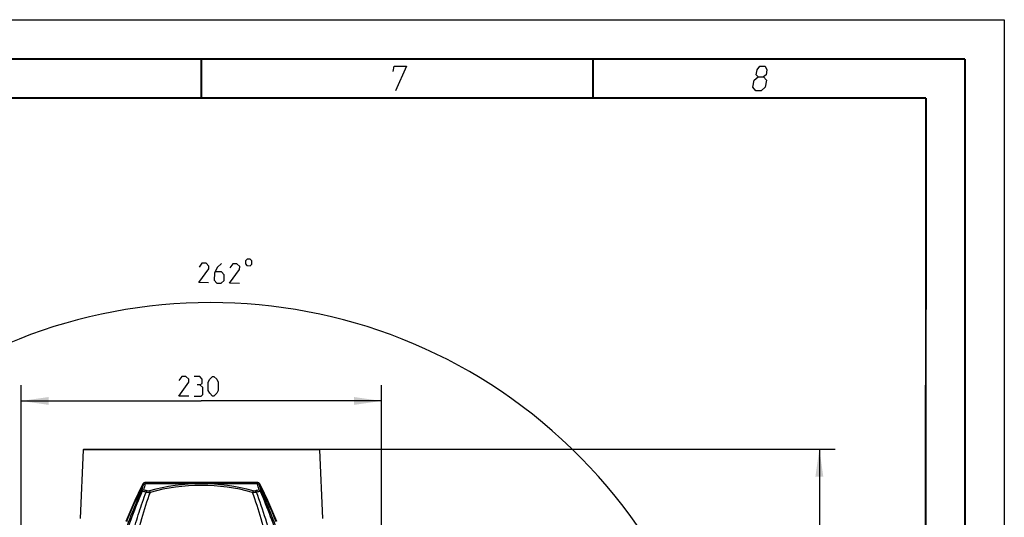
# Model space of a CAD drawing. Header units: millimetres. Extents: x 0 to 420, y 0 to 297.
# Tile 117 of 117: x 294 to 420, y 234 to 297. Entities that reach past the tile are written whole.
import ezdxf

# ---------------------------------------------------------------- set-up
doc = ezdxf.new("R2010")
doc.units = ezdxf.units.MM
doc.header["$LTSCALE"] = 23.1
doc.header["$PDMODE"] = 3
doc.header["$PDSIZE"] = 0.3125
doc.layers.get('0').update_dxf_attribs({"linetype": 'CONTINUOUS'})
doc.layers.get('Defpoints').update_dxf_attribs({"linetype": 'CONTINUOUS'})
doc.layers.add('DIM_PILOTEES', color=7, linetype='CONTINUOUS')
doc.styles.get("Standard").update_dxf_attribs({"font": 'txt', "width": 0.7})
doc.dimstyles.new('DIMSTYLE_2', dxfattribs={"dimtxt": 2.5, "dimasz": 3.5, "dimexe": 2, "dimexo": 0, "dimtad": 1, "dimdec": 0, "dimlfac": 5, "dimdsep": 46, "dimtxsty": 'Standard', "dimblk": '_FILLED', "dimblk1": '_FILLED', "dimblk2": '_FILLED', "dimcen": 0.09, "dimazin": 2, "dimtp": 0.8, "dimtm": 0.8, "dimtfac": 1, "dimtdec": 0, "dimtofl": 0, "dimtmove": 0, "dimatfit": 3, "dimldrblk": '_FILLED', "dimfxl": 0, "dimtolj": 1, "dimarcsym": 0})
doc.dimstyles.new('DIMSTYLE_4', dxfattribs={"dimtxt": 2.5, "dimasz": 3.5, "dimexe": 2, "dimexo": 0, "dimtad": 1, "dimdec": 0, "dimlfac": 5, "dimdsep": 46, "dimtxsty": 'Standard', "dimblk": '_FILLED', "dimblk1": '_FILLED', "dimblk2": '_FILLED', "dimcen": 0.09, "dimazin": 2, "dimtp": 0.5, "dimtm": 0.5, "dimtfac": 1, "dimtdec": 0, "dimtofl": 0, "dimtmove": 0, "dimatfit": 3, "dimldrblk": '_FILLED', "dimfxl": 0, "dimtolj": 1, "dimarcsym": 0})
doc.dimstyles.new('DIMSTYLE_7', dxfattribs={"dimtxt": 2.5, "dimasz": 3.5, "dimexe": 2, "dimexo": 0, "dimgap": 2.5, "dimtad": 1, "dimdsep": 46, "dimtxsty": 'Standard', "dimblk": '_FILLED', "dimblk1": '_FILLED', "dimblk2": '_FILLED', "dimcen": 0.09, "dimazin": 2, "dimtp": 0.5, "dimtm": 0.5, "dimtfac": 1, "dimtofl": 0, "dimtmove": 0, "dimatfit": 3, "dimldrblk": '_FILLED', "dimfxl": 0, "dimtolj": 1, "dimarcsym": 0})

# ---------------------------------------------------------------- blocks, each defined once
blk = doc.blocks.new('_FILLED')
at = {"color": 0, "linetype": 'ByBlock'}
blk.add_solid([(0, 0), (-1, 0.143), (-1, -0.143)], dxfattribs=at)
blk = doc.blocks.new('*D5')
at = {"layer": 'DIM_PILOTEES', "color": 2, "linetype": 'Continuous'}
for p, q in [((332.47, 242.22), (398.39, 242.22)), ((396.39, 242.22), (396.39, 177.07)), ((396.39, 111.92), (396.39, 177.07)), ((339.01, 111.92), (398.39, 111.92))]:
    blk.add_line(p, q, dxfattribs=at)
at = {"layer": 'DIM_PILOTEES', "color": 2, "linetype": 'Continuous', "xscale": 3.5, "yscale": 3.5, "zscale": 3.5}
for p, rotation in [((396.39, 242.22), 90.00015233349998), ((396.39, 111.92), 270.0001523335)]:
    blk.add_blockref('_FILLED', p, dxfattribs=dict(at, rotation=rotation))
at = {"layer": 'DIM_PILOTEES', "color": 2, "linetype": 'Continuous', "insert": (393.27, 177.07), "char_height": 2.5, "width": 7.7679, "attachment_point": 2, "rotation": 90, "line_spacing_factor": 0.9}
blk.add_mtext('{\\ftxt;\\W0.0001;\\H0.0001;\\~}{\\ftxt;\\W2.0714285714;\\H2.5; }{\\ftxt;\\W0.0001;\\H0.0001;\\~}', dxfattribs=at)
blk = doc.blocks.new('*D8')
at = {"layer": 'DIM_PILOTEES', "color": 2, "linetype": 'Continuous'}
for p, q in [((294.49, 178.9), (294.49, 250.36)), ((340.5, 178.9), (340.5, 250.36)), ((294.49, 248.36), (317.49, 248.36)), ((340.5, 248.36), (317.49, 248.36))]:
    blk.add_line(p, q, dxfattribs=at)
at = {"layer": 'DIM_PILOTEES', "color": 2, "linetype": 'Continuous', "xscale": 3.5, "yscale": 3.5, "zscale": 3.5, "rotation": 180}
blk.add_blockref('_FILLED', (294.49, 248.36), dxfattribs=at)
at = {"layer": 'DIM_PILOTEES', "color": 2, "linetype": 'Continuous', "xscale": 3.5, "yscale": 3.5, "zscale": 3.5}
blk.add_blockref('_FILLED', (340.5, 248.36), dxfattribs=at)
at = {"layer": 'DIM_PILOTEES', "color": 2, "linetype": 'Continuous', "insert": (317.49, 251.49), "char_height": 2.5, "width": 8.5714, "attachment_point": 2, "line_spacing_factor": 0.9}
blk.add_mtext('{\\ftxt;\\W0.0001;\\H0.0001;\\~}{\\ftxt;\\W2.2857142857;\\H2.5; }{\\ftxt;\\W0.0001;\\H0.0001;\\~}', dxfattribs=at)
blk = doc.blocks.new('*D14')
at = {"layer": 'Defpoints', "color": 0, "linetype": 'Continuous'}
for p in [(271.76, 241.48), (318.67, 194.57), (271.76, 147.66), (365.58, 147.66)]:
    blk.add_point(p, dxfattribs=at)
at = {"layer": 'DIM_PILOTEES', "color": 0, "linetype": 'Continuous', "lineweight": -2}
for p, q in [((271.76, 147.66), (270.34, 146.25)), ((365.58, 147.66), (366.99, 146.25))]:
    blk.add_line(p, q, dxfattribs=at)
blk.add_arc((318.67, 194.57), 66.34, 318.0231, 221.9769, dxfattribs=at)
at = {"layer": 'DIM_PILOTEES', "color": 0, "linetype": 'Continuous', "lineweight": -2, "xscale": 3.5, "yscale": 3.5, "zscale": 3.5}
for p, rotation in [((271.76, 147.66), 313.4884311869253), ((365.58, 147.66), 226.5115688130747)]:
    blk.add_blockref('_FILLED', p, dxfattribs=dict(at, rotation=rotation))
at = {"layer": 'DIM_PILOTEES', "color": 0, "linetype": 'Continuous', "insert": (323.27, 266.6), "char_height": 2.5, "width": 14.2857, "attachment_point": 2, "rotation": 356.3382, "line_spacing_factor": 0.9}
blk.add_mtext('\\A1;{\\ftxt;\\W0.0001;\\H0.0001;\\~}{\\ftxt;\\W3.1428571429;\\H2.5; }{\\ftxt;\\W0.0001;\\H0.0001;\\~}{\\ftxt;\\W0.0001;\\H0.0001;\\~}{\\ftxt;\\W0.6666666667;\\H2.5; }{\\ftxt;\\W0.0001;\\H0.0001;\\~}', dxfattribs=at)

msp = doc.modelspace()

# ---------------------------------------------------------------- linework, layer by layer
at = {"color": 7, "linetype": 'Continuous'}
for p, q in [((0, 297), (420, 297)), ((420, 297), (420, 0)), ((25, 286.9999), (410, 286.9999)), ((410, 286.9999), (409.8296, 10.1087)), ((302.4188, 242.1313), (302.036, 233.3628)), ((302.5144, 242.2228), (302.4188, 242.1313)), ((317.4918, 242.1314), (302.4188, 242.1313)), ((302.5144, 242.2228), (302.8563, 242.2228)), ((302.8563, 242.2228), (317.4918, 242.223)), ((317.4918, 242.223), (332.1254, 242.223)), ((332.5648, 242.1314), (317.4918, 242.1314)), ((332.1254, 242.223), (332.4692, 242.223)), ((332.4692, 242.223), (332.5648, 242.1314)), ((332.5648, 242.1314), (332.9477, 233.363)), ((324.6427, 237.7929), (310.3412, 237.7928)), ((324.587, 237.9674), (310.3966, 237.9673))]:
    msp.add_line(p, q, dxfattribs=at)
at = {"color": 7, "linetype": 'Continuous', "const_width": 0.25}
for points in [[(415, 292), (20, 292)], [(317.5002, 292), (317.5002, 287)], [(367.5001, 292), (367.5001, 287)], [(415, 5), (415, 292)], [(25, 287), (410, 287)], [(410, 287), (409.8468, 9.9234)]]:
    msp.add_lwpolyline(points, dxfattribs=at)
at = {"color": 2, "linetype": 'Continuous'}
for points in [[(341.9937, 290.4), (342.1039, 291.075), (343.6789, 291.075), (342.2646, 287.925)], [(388.5833, 289.725), (388.32, 289.95), (388.4302, 290.625), (388.8037, 291.075), (389.4787, 291.075), (389.7052, 290.625), (389.595, 289.95), (389.2583, 289.725), (389.6348, 289.275), (389.4879, 288.375), (388.9644, 287.925), (388.2894, 287.925), (387.9129, 288.375)], [(387.9129, 288.375), (388.0598, 289.275), (388.5833, 289.725), (389.2583, 289.725)]]:
    msp.add_lwpolyline(points, dxfattribs=at)
at = {"color": 7, "linetype": 'Continuous'}
for centre, radius, start, end in [((359.3727, 212.6975), 55.3583, 153.149157, 158.49131), ((358.0525, 212.9803), 53.9456, 152.820863, 158.294992), ((360.2592, 221.9276), 52.5917, 162.63737, 163.540226), ((364.8013, 220.7355), 57.0682, 162.608838, 163.42843), ((317.4911, 212.1717), 25.6125, 89.998412, 105.006538), ((317.4919, 213.1032), 24.4853, 74.503114, 105.497481), ((317.4928, 212.1716), 25.6126, 74.994101, 90.002185), ((270.0224, 220.6864), 57.2357, 16.573185, 17.390254), ((276.6801, 222.5218), 50.5479, 16.441949, 17.381308), ((276.2644, 212.6767), 54.6775, 21.742318, 27.14309), ((275.6109, 212.6969), 55.3586, 21.509312, 26.851432), ((370.4432, 209.2571), 66.5963, 155.543209, 161.498273), ((369.0587, 211.0185), 64.4976, 156.396575, 162.638527), ((380.8344, 212.0304), 74.1108, 160.557986, 166.084184), ((305.9176, 219.3631), 17.9411, 75.404976, 76.988335), ((306.0062, 219.3103), 18.1696, 75.389072, 76.966279), ((252.9608, 211.6735), 75.3503, 13.96193, 19.397144), ((328.9776, 219.3104), 18.1696, 103.033506, 104.611547), ((329.0662, 219.3632), 17.9411, 103.01228, 104.595692), ((249.0763, 209.3803), 80.2701, 14.702673, 19.917257), ((265.9369, 211.0226), 64.485, 17.36127, 23.604675), ((264.9462, 209.4166), 66.1609, 18.482721, 24.47674)]:
    msp.add_arc(centre, radius, start, end, dxfattribs=at)
for points, knots in [([(310.3966, 237.9673), (310.3137, 237.9664), (310.1382, 237.9192), (310.0231, 237.7793), (309.9829, 237.7011)], [0, 0, 0, 0, 0.48520478, 1, 1, 1, 1]), ([(310.0634, 237.6212), (310.0654, 237.6338), (310.0316, 237.666), (310.0043, 237.687), (309.9829, 237.7011)], [0, 0, 0, 0, 0.33199996, 1, 1, 1, 1]), ([(310.0634, 237.6212), (310.0904, 237.6746), (310.1683, 237.7677), (310.287, 237.7957), (310.3409, 237.7928)], [0, 0, 0, 0, 0.52558551, 1, 1, 1, 1]), ([(310.3409, 237.7928), (310.3605, 237.8112), (310.3876, 237.8706), (310.3959, 237.9321), (310.3966, 237.9673)], [0, 0, 0, 0, 0.43234248, 1, 1, 1, 1]), ([(325.0007, 237.7012), (324.9609, 237.7799), (324.8471, 237.9222), (324.67, 237.9669), (324.587, 237.9674)], [0, 0, 0, 0, 0.51511067, 1, 1, 1, 1]), ([(324.587, 237.9674), (324.5877, 237.9322), (324.5961, 237.8706), (324.6231, 237.8112), (324.6427, 237.7929)], [0, 0, 0, 0, 0.56765795, 1, 1, 1, 1]), ([(324.9202, 237.6213), (324.8933, 237.6746), (324.8163, 237.7684), (324.6968, 237.7966), (324.6427, 237.7929)], [0, 0, 0, 0, 0.52370998, 1, 1, 1, 1]), ([(324.9202, 237.6213), (324.9183, 237.6338), (324.9519, 237.6661), (324.9792, 237.6871), (325.0007, 237.7012)], [0, 0, 0, 0, 0.32903177, 1, 1, 1, 1]), ([(308.2656, 229.7529), (308.4224, 230.3481), (308.8272, 231.8244), (309.5391, 234.1535), (310.1283, 235.8755), (310.4384, 236.725)], [0, 0, 0, 0, 0.25278245, 0.62858932, 1, 1, 1, 1]), ([(310.1061, 237.0137), (310.0469, 237.0065), (309.9325, 236.9674), (309.849, 236.8784), (309.8223, 236.8284)], [0, 0, 0, 0, 0.51220313, 1, 1, 1, 1]), ([(309.8223, 236.8284), (309.8337, 236.8411), (309.884, 236.8511), (309.9283, 236.8473), (309.9571, 236.8436)], [0, 0, 0, 0, 0.37061891, 1, 1, 1, 1]), ([(310.1065, 237.0119), (310.0915, 237.0029), (310.0303, 236.958), (309.9835, 236.8953), (309.9571, 236.8436)], [0, 0, 0, 0, 0.231085, 1, 1, 1, 1]), ([(310.5894, 236.8922), (310.5745, 236.8834), (310.5132, 236.8389), (310.4657, 236.7768), (310.4385, 236.7253)], [0, 0, 0, 0, 0.22919182, 1, 1, 1, 1]), ([(310.4385, 236.7253), (310.4754, 236.7199), (310.6452, 236.7015), (310.8162, 236.6989), (310.9496, 236.6984)], [0, 0, 0, 0, 0.21827915, 1, 1, 1, 1]), ([(310.5894, 236.8922), (310.6291, 236.8819), (310.722, 236.8804), (310.8112, 236.8978), (310.8593, 236.9107)], [0, 0, 0, 0, 0.45212865, 1, 1, 1, 1]), ([(310.8593, 236.9107), (310.8768, 236.8842), (310.9091, 236.8136), (310.9355, 236.7414), (310.9496, 236.6983)], [0, 0, 0, 0, 0.41225627, 1, 1, 1, 1]), ([(324.1244, 236.9108), (324.1068, 236.8843), (324.0746, 236.8137), (324.0482, 236.7415), (324.0341, 236.6984)], [0, 0, 0, 0, 0.41225694, 1, 1, 1, 1]), ([(324.0341, 236.6984), (324.0803, 236.6981), (324.2509, 236.6982), (324.422, 236.7071), (324.5451, 236.7253)], [0, 0, 0, 0, 0.27089386, 1, 1, 1, 1]), ([(324.1244, 236.9108), (324.1481, 236.9051), (324.2359, 236.8865), (324.3308, 236.8737), (324.3942, 236.8923)], [0, 0, 0, 0, 0.26974432, 1, 1, 1, 1]), ([(324.3942, 236.8923), (324.4092, 236.8834), (324.4706, 236.8388), (324.518, 236.7767), (324.5451, 236.7253)], [0, 0, 0, 0, 0.23137076, 1, 1, 1, 1]), ([(324.8767, 237.0122), (324.8918, 237.0033), (324.9531, 236.9584), (325.0001, 236.8955), (325.0266, 236.8436)], [0, 0, 0, 0, 0.23099596, 1, 1, 1, 1]), ([(324.8787, 237.0136), (324.9377, 237.0063), (325.0516, 236.9671), (325.1347, 236.8784), (325.1613, 236.8284)], [0, 0, 0, 0, 0.51224585, 1, 1, 1, 1]), ([(325.0266, 236.8436), (325.0554, 236.8469), (325.0996, 236.8503), (325.1499, 236.8409), (325.1613, 236.8284)], [0, 0, 0, 0, 0.63216571, 1, 1, 1, 1])]:
    msp.add_open_spline(points, degree=3, knots=knots, dxfattribs=at)
at = {"layer": 'DIM_PILOTEES', "color": 2, "linetype": 'Continuous'}
for points in [[(318.4245, 263.4278), (317.1748, 263.4515), (318.4584, 265.2132), (318.4652, 265.5703), (318.1149, 265.9341), (317.5793, 265.9443), (317.212, 265.4155)], [(320.0788, 265.8969), (319.533, 265.3714), (319.1624, 264.664), (319.1454, 263.7713), (319.4958, 263.4075), (320.0314, 263.3973), (320.3952, 263.7476), (320.4088, 264.4618), (320.0585, 264.8256), (319.2848, 264.8403)], [(322.3524, 263.3533), (321.1026, 263.377), (322.3863, 265.1387), (322.3931, 265.4957), (322.0428, 265.8596), (321.5071, 265.8697), (321.1399, 265.3409)], [(323.1219, 266.2559), (323.114, 265.8393), (323.3183, 265.627), (323.7349, 265.6191), (323.9472, 265.8235), (323.9551, 266.24), (323.7507, 266.4523), (323.3341, 266.4602), (323.1219, 266.2559)], [(315.885, 248.9882), (314.635, 248.9882), (315.885, 250.7739), (315.885, 251.131), (315.5278, 251.4882), (314.9921, 251.4882), (314.635, 250.9524)], [(317.3136, 250.4167), (317.6112, 250.5953), (317.6112, 251.131), (317.3136, 251.4882), (316.5993, 251.4882)], [(318.385, 249.7024), (318.385, 250.7739), (318.5636, 251.131), (318.9207, 251.4882), (319.0993, 251.4882), (319.4564, 251.131), (319.635, 250.7739), (319.635, 249.7024), (319.4564, 249.3453), (319.0993, 248.9882), (318.9207, 248.9882), (318.5636, 249.3453), (318.385, 249.7024)], [(316.5993, 248.9882), (317.4921, 248.9882), (317.6707, 249.1667), (317.6707, 250.0596), (317.3136, 250.4167), (316.9564, 250.4167)]]:
    msp.add_lwpolyline(points, dxfattribs=at)

# ---------------------------------------------------------------- dimensions: what is measured, and where the dimension line sits
dim = msp.add_angular_dim_3p(base=(271.7552, 241.48), center=(318.6655, 194.5697), p1=(365.5757, 147.6594), p2=(271.7552, 147.6594), text='{\\ftxt;\\W0.0001;\\H0.0001;\\~}{\\ftxt;\\W3.1428571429;\\H2.5; }{\\ftxt;\\W0.0001;\\H0.0001;\\~}{\\ftxt;\\W0.0001;\\H0.0001;\\~}{\\ftxt;\\W0.6666666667;\\H2.5; }{\\ftxt;\\W0.0001;\\H0.0001;\\~}', dimstyle='DIMSTYLE_7', dxfattribs=at)
dim.commit()
dim.dimension.update_dxf_attribs({"geometry": '*D14', "text_midpoint": (322.9024, 260.7754), "dimtype": 165})
dim = msp.add_linear_dim(base=(340.4983, 248.3632), p1=(294.486, 178.9037), p2=(340.4983, 178.9027), text='{\\ftxt;\\W0.0001;\\H0.0001;\\~}{\\ftxt;\\W2.2857142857;\\H2.5; }{\\ftxt;\\W0.0001;\\H0.0001;\\~}', dimstyle='DIMSTYLE_4', dxfattribs=at)
dim.commit()
dim.dimension.update_dxf_attribs({"geometry": '*D8', "text_midpoint": (317.135, 248.3632), "dimtype": 160})
dim = msp.add_linear_dim(base=(396.3915, 111.9248), p1=(332.4692, 242.223), p2=(339.0076, 111.9246), angle=270.000152, text='{\\ftxt;\\W0.0001;\\H0.0001;\\~}{\\ftxt;\\W2.0714285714;\\H2.5; }{\\ftxt;\\W0.0001;\\H0.0001;\\~}', dimstyle='DIMSTYLE_2', dxfattribs=at)
dim.commit()
dim.dimension.update_dxf_attribs({"geometry": '*D5', "text_midpoint": (396.3913, 176.7168), "dimtype": 160})

doc.saveas('drawing.dxf')
